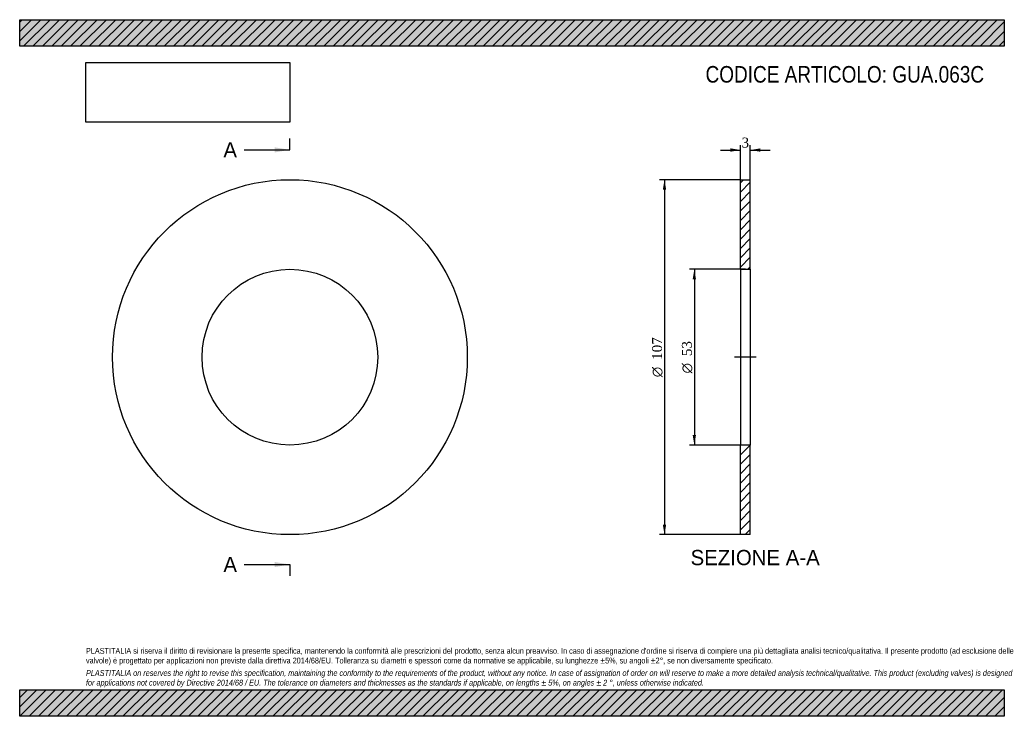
# Model space of a CAD drawing. Header units: millimetres. Extents: x 0 to 297, y 0 to 210.
import ezdxf
from ezdxf.enums import TextEntityAlignment as Align
from ezdxf.lldxf.tags import DXFTag

# ---------------------------------------------------------------- set-up
doc = ezdxf.new("R2010")
doc.units = ezdxf.units.MM
for name, color, linetype in [('Default', 7, 'Continuous'), ('DV2_Default', 7, 'Continuous'), ('GUA.063C', 7, 'Continuous')]:
    doc.layers.add(name, color=color, linetype=linetype)
doc.styles.add('SEACAD_Solid_Edge_ANSI', font='seans.ttf')
doc.styles.add('SEACAD_Solid_Edge_ANSI1_Symbols', font='semeca1.ttf')
doc.styles.add('SEACAD_Times_New_Roman', font='times.ttf')
tags = doc.linetypes.add('CENTER2', pattern=[28.575, 19.05, -3.175, 3.175, -3.175]).pattern_tags.tags
tags[10:11] = [DXFTag(74, 4), DXFTag(75, 0), DXFTag(340, '0'), DXFTag(46, 0.0), DXFTag(50, 0.0), DXFTag(44, 0.0), DXFTag(45, 0.0)]
tags[8:9] = [DXFTag(74, 4), DXFTag(75, 0), DXFTag(340, '0'), DXFTag(46, 0.0), DXFTag(50, 0.0), DXFTag(44, 0.0), DXFTag(45, 0.0)]
tags[6:7] = [DXFTag(74, 4), DXFTag(75, 0), DXFTag(340, '0'), DXFTag(46, 0.0), DXFTag(50, 0.0), DXFTag(44, 0.0), DXFTag(45, 0.0)]
tags[4:5] = [DXFTag(74, 4), DXFTag(75, 0), DXFTag(340, '0'), DXFTag(46, 0.0), DXFTag(50, 0.0), DXFTag(44, 0.0), DXFTag(45, 0.0)]
doc.dimstyles.new('ANSImm', dxfattribs={"dimtxt": 3, "dimasz": 3, "dimexe": 1.5, "dimexo": 0, "dimgap": 0.75, "dimtad": 1, "dimdsep": 46, "dimtxsty": 'SEACAD_Times_New_Roman', "dimblk1": '_SE_FILLED', "dimblk2": '_SE_FILLED', "dimsah": 1, "dimcen": 1.5, "dimazin": 0, "dimtfac": 0.85, "dimtdec": 3, "dimtofl": 0, "dimtmove": 0, "dimatfit": 3, "dimfxl": 1, "dimarcsym": 0})
picture_1 = doc.add_image_def('image1.jpg', size_in_pixel=(4302, 1260))

# ---------------------------------------------------------------- blocks, each defined once
blk = doc.blocks.new('SE')
at = {"layer": 'GUA.063C', "color": 7, "linetype": 'Continuous'}
for radius in [53.5, 26.5]:
    blk.add_circle((81.51, 108.26), radius, dxfattribs=at)
blk = doc.blocks.new('SE2')
at = {"color": 7, "linetype": 'Continuous', "style": 'SEACAD_Solid_Edge_ANSI'}
blk.add_text('A', height=4.6, dxfattribs=at).set_placement((61.45, 173.06), align=Align.TOP_LEFT)
blk = doc.blocks.new('SE3')
at = {"color": 7, "linetype": 'Continuous', "style": 'SEACAD_Solid_Edge_ANSI'}
blk.add_text('A', height=4.6, dxfattribs=at).set_placement((61.45, 48.06), align=Align.TOP_LEFT)
blk = doc.blocks.new('SEANNOT_GROUP')
at = {"linetype": 'Continuous'}
blk.add_hatch(color=7, dxfattribs=at).paths.add_polyline_path([(76.91, 169.99), (81.51, 170.76), (76.91, 171.52)])
at = {"color": 7, "linetype": 'Continuous'}
blk.add_lwpolyline([(67.71, 170.76), (81.51, 170.76)], dxfattribs=at)
blk = doc.blocks.new('SEANNOT_GROUP1')
at = {"linetype": 'Continuous'}
blk.add_hatch(color=7, dxfattribs=at).paths.add_polyline_path([(76.91, 44.99), (81.51, 45.76), (76.91, 46.52)])
at = {"color": 7, "linetype": 'Continuous'}
blk.add_lwpolyline([(67.71, 45.76), (81.51, 45.76)], dxfattribs=at)
blk = doc.blocks.new('SE1')
at = {"layer": 'Default', "color": 7, "linetype": 'CENTER2'}
for p, q in [((81.51, 170.76), (81.51, 174.21)), ((81.51, 45.76), (81.51, 42.31))]:
    blk.add_line(p, q, dxfattribs=at)
at = {"layer": 'Default', "color": 7, "linetype": 'CENTER2', "const_width": 0.0001}
blk.add_lwpolyline([(81.51, 170.76), (81.51, 45.76)], dxfattribs=at)
at = {"layer": 'Default'}
for name in ['SE2', 'SEANNOT_GROUP', 'SE3', 'SEANNOT_GROUP1']:
    blk.add_blockref(name, (0, 0), dxfattribs=at)
blk = doc.blocks.new('SE4')
at = {"layer": 'GUA.063C', "linetype": 'Continuous'}
h = blk.add_hatch(dxfattribs=at)
h.set_pattern_fill('LINE', scale=0.62992, angle=45, style=0)
h.paths.add_polyline_path([(220.39, 134.76), (220.39, 161.76), (217.39, 161.76), (217.39, 134.76)])
h = blk.add_hatch(dxfattribs=at)
h.set_pattern_fill('LINE', scale=0.62992, angle=45, style=0)
h.paths.add_polyline_path([(220.39, 54.76), (220.39, 81.76), (217.39, 81.76), (217.39, 54.76)])
at = {"layer": 'DV2_Default', "color": 7, "linetype": 'CENTER2'}
blk.add_line((222.14, 108.26), (215.64, 108.26), dxfattribs=at)
at = {"layer": 'GUA.063C', "color": 7, "linetype": 'Continuous'}
for p, q in [((217.39, 134.76), (217.39, 161.76)), ((217.39, 161.76), (220.39, 161.76)), ((220.39, 134.76), (220.39, 161.76)), ((217.39, 134.76), (217.39, 81.76)), ((217.39, 134.76), (220.39, 134.76)), ((220.39, 134.76), (220.39, 81.76)), ((217.39, 54.76), (217.39, 81.76)), ((220.39, 81.76), (217.39, 81.76)), ((220.39, 54.76), (220.39, 81.76)), ((220.39, 54.76), (217.39, 54.76))]:
    blk.add_line(p, q, dxfattribs=at)
blk = doc.blocks.new('DMBLK17')
at = {"layer": 'Default', "linetype": 'Continuous'}
for points in [[(214.39, 171.21), (214.39, 170.21), (217.39, 170.71)], [(223.39, 171.21), (220.39, 170.71), (223.39, 170.21)]]:
    blk.add_hatch(color=7, dxfattribs=at).paths.add_polyline_path(points)
at = {"layer": 'Default', "color": 7, "linetype": 'Continuous'}
for p, q in [((211.39, 170.71), (217.39, 170.71)), ((217.39, 161.76), (217.39, 172.21)), ((220.39, 161.76), (220.39, 172.21)), ((220.39, 170.71), (226.39, 170.71))]:
    blk.add_line(p, q, dxfattribs=at)
at = {"layer": 'Default', "color": 7, "linetype": 'Continuous', "style": 'SEACAD_Times_New_Roman'}
blk.add_text('3', height=3, dxfattribs=at).set_placement((217.76, 174.46), align=Align.TOP_LEFT)
blk = doc.blocks.new('_SE_FILLED')
at = {"color": 0}
blk.add_line((0, 0), (-1, 0), dxfattribs=at)
blk.add_solid([(0, 0), (-1, -0.1665), (-1, 0.1665), (0, 0)], dxfattribs=at)
blk = doc.blocks.new('GDimGGroup')
at = {"layer": 'Default', "linetype": 'Continuous'}
for points in [[(203, 131.76), (204, 131.76), (203.5, 134.76)], [(203, 84.76), (203.5, 81.76), (204, 84.76)]]:
    blk.add_hatch(color=7, dxfattribs=at).paths.add_polyline_path(points)
at = {"layer": 'Default', "color": 7, "linetype": 'Continuous'}
for p, q in [((218.89, 134.76), (202, 134.76)), ((203.5, 134.76), (203.5, 81.76)), ((218.89, 81.76), (202, 81.76))]:
    blk.add_line(p, q, dxfattribs=at)
for s, style, p in [('53', 'SEACAD_Times_New_Roman', (199.75, 108.59)), ('O', 'SEACAD_Solid_Edge_ANSI1_Symbols', (199.75, 103.37))]:
    blk.add_text(s, height=3, rotation=90, dxfattribs=dict(at, style=style)).set_placement(p, align=Align.TOP_LEFT)
blk = doc.blocks.new('GDimGGroup1')
at = {"layer": 'Default', "linetype": 'Continuous'}
for points in [[(194, 158.76), (195, 158.76), (194.5, 161.76)], [(194, 57.76), (194.5, 54.76), (195, 57.76)]]:
    blk.add_hatch(color=7, dxfattribs=at).paths.add_polyline_path(points)
at = {"layer": 'Default', "color": 7, "linetype": 'Continuous'}
for p, q in [((217.39, 161.76), (193, 161.76)), ((194.5, 161.76), (194.5, 54.76)), ((217.39, 54.76), (193, 54.76))]:
    blk.add_line(p, q, dxfattribs=at)
for s, style, p in [('107', 'SEACAD_Times_New_Roman', (190.75, 107.46)), ('O', 'SEACAD_Solid_Edge_ANSI1_Symbols', (190.75, 102.23))]:
    blk.add_text(s, height=3, rotation=90, dxfattribs=dict(at, style=style)).set_placement(p, align=Align.TOP_LEFT)

msp = doc.modelspace()

# ---------------------------------------------------------------- hatches: boundary and pattern name
at = {"layer": 'Default', "linetype": 'Continuous'}
h = msp.add_hatch(dxfattribs=at)
h.set_pattern_fill('LINE', scale=0.62992, angle=45, style=0)
h.paths.add_polyline_path([(297, 202), (297, 210), (0, 210), (0, 202)])
for points in [[(297, 202), (297, 210), (0, 210), (0, 202)], [(297, 0), (297, 8), (0, 8), (0, 0)]]:
    msp.add_hatch(color=7, dxfattribs=at).paths.add_polyline_path(points)
h = msp.add_hatch(dxfattribs=at)
h.set_pattern_fill('LINE', scale=0.62992, angle=45, style=0)
h.paths.add_polyline_path([(297, 0), (297, 8), (0, 8), (0, 0)])

# ---------------------------------------------------------------- linework, layer by layer
at = {"layer": 'Default', "color": 7, "linetype": 'Continuous'}
for p, q in [((0, 210), (297, 210)), ((0, 202), (0, 210)), ((297, 210), (297, 202)), ((297, 202), (0, 202)), ((0, 8), (297, 8)), ((0, 0), (0, 8)), ((297, 8), (297, 0)), ((297, 0), (0, 0))]:
    msp.add_line(p, q, dxfattribs=at)

# ---------------------------------------------------------------- block references
at = {"layer": 'Default'}
for name in ['SE1', 'SE', 'GDimGGroup1', 'SE4', 'GDimGGroup']:
    msp.add_blockref(name, (0, 0), dxfattribs=at)

# ---------------------------------------------------------------- texts
at = {"layer": 'Default', "color": 7, "linetype": 'Continuous', "style": 'SEACAD_Solid_Edge_ANSI'}
msp.add_text('SEZIONE A-A', height=4.6, dxfattribs=at).set_placement((202.365, 50.158), align=Align.TOP_LEFT)
at = {"layer": 'Default', "attachment_point": 1}
for s, insert, char_height, width in [('{\\fArial Narrow|b0||i0||c0|p34;\\C7;\\H5.;\\W1.;CODICE ARTICOLO: GUA.063C}', (206.881, 196.034), 5, 84.93851), ("{\\fArial Narrow|b0||i0||c0|p34;\\C7;\\H1.75;\\W1.;PLASTITALIA si riserva il diritto di revisionare la presente specifica, mantenendo la conformità alle prescrizioni del prodotto, senza alcun preavviso. In caso di assegnazione d'ordine si riserva di compiere una più dettagliata analisi tecnico/qualitativa. Il presente prodotto (ad esclusione delle \\P}{\\fArial Narrow|b0||i0||c0|p34;\\C7;\\H1.75;\\W1.;valvole) è progettato per applicazioni non previste dalla direttiva 2014/68/EU. Tolleranza su diametri e spessori come da normative se applicabile, su lunghezze ±5%, su angoli ±2°, se non diversamente specificato.\\P}{\\fArial Narrow|b0||i0||c0|p34;\\C7;\\H0.5;\\W1.;   \\P}{\\fArial Narrow|b0||i1||c0|p34;\\C7;\\H1.75;\\W1.;PLASTITALIA on reserves the right to revise this specification, maintaining the conformity to the requirements of the product, without any notice. In case of assignation of order on will reserve to make a more detailed analysis technical/qualitative. This product (excluding valves) is designed \\P}{\\fArial Narrow|b0||i1||c0|p34;\\C7;\\H1.75;\\W1.;for applications not covered by Directive 2014/68 / EU. The tolerance on diameters and thicknesses as the standards if applicable, on lengths ± 5%, on angles ± 2 °, unless otherwise indicated.\\P}", (20, 20.602), 1.75, 257)]:
    msp.add_mtext(s, dxfattribs=dict(at, insert=insert, char_height=char_height, width=width))

# ---------------------------------------------------------------- dimensions: what is measured, and where the dimension line sits
at = {"layer": 'Default', "color": 7, "linetype": 'Continuous'}
dim = msp.add_linear_dim(base=(217.393, 170.71), p1=(217.393, 161.758), p2=(220.393, 161.758), angle=0, text='\\A1;<>', dimstyle='ANSImm', dxfattribs=at)
dim.commit()
dim.dimension.update_dxf_attribs({"geometry": 'DMBLK17', "text_midpoint": (218.893, 170.71), "dimtype": 161})

# ---------------------------------------------------------------- pictures from other files: only their frames are drawn
image = msp.add_image(picture_1, insert=(20, 179.103), size_in_units=(61.457, 18))
image.dxf.flags = 7

doc.saveas('drawing.dxf')
